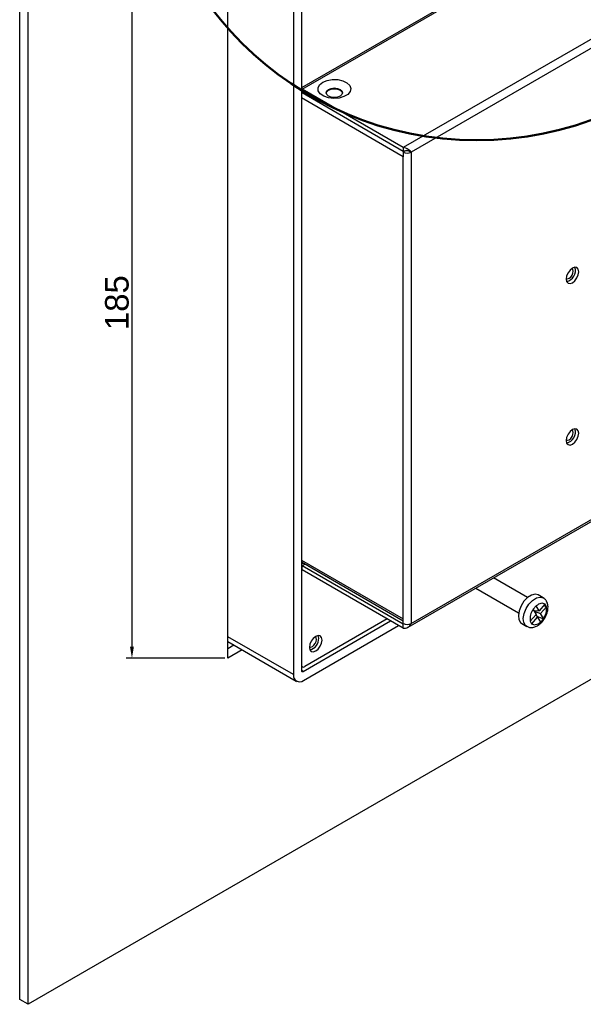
# Model space of a CAD drawing. Header units: millimetres. Extents: x -35 to 2088, y -1140 to -417.
# Tile 2 of 8: x 340 to 460, y -1140 to -931. Entities that reach past the tile are written whole.
import ezdxf

# ---------------------------------------------------------------- set-up
doc = ezdxf.new("R2010")
doc.units = ezdxf.units.MM
doc.header["$PDSIZE"] = -1
doc.styles.get("Standard").update_dxf_attribs({"font": 'arial.ttf', "height": 5})
doc.dimstyles.new('ISO-25', dxfattribs={"dimtxt": 5, "dimasz": 2.5, "dimexe": 1.25, "dimexo": 0.625, "dimtad": 1, "dimdsep": 46, "dimtxsty": 'Standard', "dimcen": 2.5, "dimadec": 0, "dimazin": 0, "dimtfac": 1, "dimtmove": 0, "dimatfit": 3, "dimfxl": 1, "dimarcsym": 0})

# ---------------------------------------------------------------- blocks, each defined once
blk = doc.blocks.new('*D25')
at = {"color": 0, "lineweight": -2}
for p, q in [((383.61, -915.76), (362.62, -915.76)), ((363.87, -918.26), (363.87, -1064.32)), ((383.61, -1066.82), (362.62, -1066.82))]:
    blk.add_line(p, q, dxfattribs=at)
at = {"color": 0}
for points in [[(363.46, -918.26), (364.29, -918.26), (363.87, -915.76)], [(363.46, -1064.32), (364.29, -1064.32), (363.87, -1066.82)]]:
    blk.add_solid(points, dxfattribs=at)
at = {"layer": 'Defpoints', "color": 0}
for p in [(384.23, -915.76), (363.87, -1066.82), (384.23, -1066.82)]:
    blk.add_point(p, dxfattribs=at)
at = {"color": 0, "insert": (360.7, -991.29), "char_height": 5, "attachment_point": 5, "rotation": 90}
blk.add_mtext('185', dxfattribs=at)

msp = doc.modelspace()

# ---------------------------------------------------------------- linework, layer by layer
at = {"color": 7, "linetype": 'Continuous', "lineweight": 25}
for p, q in [((582.716, -840.123), (399.858, -945.684)), ((400, -945.929), (582.858, -840.368)), ((604.354, -852.777), (421.496, -958.339)), ((604.354, -854.737), (423.193, -959.318)), ((340.037, -1139.283), (340.037, -890.238)), ((341.805, -1140.304), (341.805, -891.259)), ((384.231, -1066.819), (384.231, -915.759)), ((398.161, -926.25), (398.161, -1070.288)), ((399.858, -925.189), (399.858, -1069.39)), ((399.858, -946.65), (400, -946.746)), ((421.496, -958.339), (400, -945.929)), ((400, -945.929), (400, -946.746)), ((421.496, -959.155), (400, -946.746)), ((422.52, -1060.221), (604.529, -955.149)), ((421.496, -958.339), (421.496, -959.155)), ((422.161, -958.991), (421.496, -959.155)), ((421.991, -959.033), (421.496, -959.318)), ((421.496, -959.318), (421.496, -960.298)), ((423.193, -959.318), (422.886, -959.141)), ((423.193, -959.318), (423.193, -1059.426)), ((421.496, -1058.446), (421.496, -960.298)), ((615.455, -982.329), (341.805, -1140.304)), ((399.858, -1046.361), (421.496, -1058.852)), ((400.287, -1046.609), (399.858, -1046.856)), ((400, -1047.18), (399.858, -1047.112)), ((421.496, -1059.59), (400, -1047.18)), ((400, -1047.997), (400, -1047.18)), ((421.496, -1060.406), (400, -1047.997)), ((447.861, -1053.913), (440.653, -1049.753)), ((436.903, -1051.918), (445.986, -1057.161)), ((451.212, -1053.971), (450.151, -1053.359)), ((449.698, -1055.673), (449.065, -1056.401)), ((449.714, -1055.701), (449.698, -1055.673)), ((450.328, -1056.772), (449.714, -1055.701)), ((451.563, -1055.35), (450.328, -1056.772)), ((450.643, -1057.321), (451.877, -1055.9)), ((451.312, -1055.639), (451.908, -1055.862)), ((451.594, -1055.313), (451.563, -1055.35)), ((451.908, -1055.862), (451.594, -1055.313)), ((451.877, -1055.9), (451.908, -1055.862)), ((449.695, -1057.501), (448.461, -1058.922)), ((448.776, -1059.471), (450.01, -1058.05)), ((449.065, -1056.401), (449.081, -1056.43)), ((449.081, -1056.43), (449.695, -1057.501)), ((449.225, -1056.68), (450.328, -1056.772)), ((449.305, -1056.82), (450.643, -1057.321)), ((449.623, -1057.583), (450.01, -1058.05)), ((449.886, -1057.9), (451.272, -1058.419)), ((450.01, -1058.05), (450.624, -1059.121)), ((451.257, -1058.392), (450.643, -1057.321)), ((400.212, -1069.594), (418.812, -1058.857)), ((400.283, -1071.513), (420.509, -1059.837)), ((418.105, -1058.448), (400.565, -1068.574)), ((421.496, -1059.426), (421.496, -1058.446)), ((421.496, -1060.406), (421.496, -1059.59)), ((446.651, -1059.422), (447.712, -1060.034)), ((448.461, -1058.922), (448.428, -1058.958)), ((448.428, -1058.958), (448.743, -1059.507)), ((448.743, -1059.507), (448.776, -1059.471)), ((450.624, -1059.121), (450.639, -1059.148)), ((450.639, -1059.148), (451.272, -1058.419)), ((451.272, -1058.419), (451.257, -1058.392)), ((384.231, -1063.261), (398.783, -1071.662)), ((385.545, -1064.02), (384.231, -1064.778)), ((387.313, -1065.04), (384.231, -1066.819)), ((399.858, -1068.504), (400.066, -1068.623)), ((341.805, -1140.304), (340.037, -1139.283))]:
    msp.add_line(p, q, dxfattribs=at)
at = {"color": 8, "linetype": 'Continuous', "lineweight": 25}
for p, q in [((421.496, -960.298), (399.858, -947.807)), ((423.193, -1059.426), (473.905, -1030.151)), ((399.858, -1045.955), (421.496, -1058.446)), ((400.638, -1046.812), (400, -1047.18)), ((399.858, -1048.078), (400, -1047.997)), ((421.649, -1059.501), (421.496, -1059.59)), ((398.161, -1070.288), (384.231, -1062.246)), ((400.212, -1069.594), (399.858, -1069.39))]:
    msp.add_line(p, q, dxfattribs=at)
at = {"color": 7, "linetype": 'Continuous', "lineweight": 25, "flags": 128}
for points in [[(404.384, -944.46), (405.322, -944.073), (406.426, -943.883), (407.577, -943.911), (408.65, -944.153), (409.53, -944.582), (410.119, -945.154), (410.356, -945.805), (410.213, -946.465), (409.707, -947.062), (408.893, -947.533), (407.857, -947.825), (406.714, -947.907), (405.586, -947.771), (404.597, -947.43), (403.852, -946.923), (403.433, -946.303), (403.386, -945.638), (403.714, -945.001), (404.384, -944.46)], [(405.621, -945.991), (406.189, -945.772), (406.859, -945.695), (407.528, -945.772), (408.096, -945.991), (408.476, -946.318), (408.609, -946.705), (408.476, -947.091), (408.096, -947.419), (407.528, -947.638), (406.859, -947.715), (406.189, -947.638), (405.621, -947.419), (405.242, -947.091), (405.109, -946.705), (405.242, -946.318), (405.621, -945.991)], [(405.114, -946.787), (405.242, -946.482), (405.621, -946.154)], [(405.621, -946.154), (406.189, -945.935), (406.859, -945.858), (407.528, -945.935), (408.096, -946.154), (408.476, -946.482), (408.603, -946.787)], [(458.77, -984.722), (458.668, -984.187), (458.377, -983.852), (457.941, -983.767), (457.427, -983.946), (456.913, -984.361), (456.477, -984.949), (456.186, -985.62), (456.083, -986.273), (456.186, -986.808), (456.477, -987.143), (456.913, -987.228), (457.427, -987.049), (457.941, -986.634), (458.377, -986.046), (458.668, -985.375), (458.77, -984.722)], [(456.095, -986.172), (456.381, -986.228), (456.72, -986.11), (457.058, -985.837), (457.345, -985.45), (457.536, -985.008), (457.604, -984.579), (457.536, -984.227), (457.345, -984.007), (457.345, -984.007)], [(458.77, -1019.017), (458.668, -1018.482), (458.377, -1018.147), (457.941, -1018.062), (457.427, -1018.241), (456.913, -1018.656), (456.477, -1019.244), (456.186, -1019.915), (456.083, -1020.568), (456.186, -1021.102), (456.477, -1021.438), (456.913, -1021.522), (457.427, -1021.344), (457.941, -1020.929), (458.377, -1020.341), (458.668, -1019.669), (458.77, -1019.017)], [(456.095, -1020.467), (456.381, -1020.522), (456.72, -1020.405), (457.058, -1020.132), (457.345, -1019.745), (457.536, -1019.303), (457.604, -1018.874), (457.536, -1018.522), (457.345, -1018.301), (457.345, -1018.301)], [(450.151, -1053.359), (450.139, -1053.353), (449.473, -1053.196), (448.691, -1053.385), (447.877, -1053.9), (447.12, -1054.685), (446.502, -1055.654), (446.09, -1056.704), (445.928, -1057.719), (446.034, -1058.591), (446.397, -1059.224), (446.651, -1059.422)], [(451.563, -1055.35), (451.389, -1055.229), (451.19, -1055.155), (450.97, -1055.129), (450.732, -1055.151), (450.482, -1055.221), (450.225, -1055.338), (449.968, -1055.499), (449.714, -1055.701)], [(448.776, -1059.471), (448.949, -1059.592), (449.148, -1059.667), (449.368, -1059.693), (449.606, -1059.671), (449.856, -1059.601), (450.113, -1059.484), (450.37, -1059.323), (450.624, -1059.121)], [(404.242, -1062.94), (404.14, -1062.405), (403.849, -1062.07), (403.413, -1061.985), (402.899, -1062.164), (402.385, -1062.579), (401.949, -1063.167), (401.658, -1063.838), (401.555, -1064.491), (401.658, -1065.026), (401.949, -1065.361), (402.385, -1065.446), (402.899, -1065.267), (403.413, -1064.852), (403.849, -1064.264), (404.14, -1063.593), (404.242, -1062.94)], [(403.076, -1062.797), (403.008, -1062.445), (402.817, -1062.225), (402.817, -1062.225)], [(403.535, -1062.532), (403.433, -1061.997), (403.427, -1061.984)], [(401.567, -1064.39), (401.854, -1064.446), (402.192, -1064.328), (402.53, -1064.055), (402.817, -1063.668), (403.008, -1063.226), (403.076, -1062.797)]]:
    msp.add_lwpolyline(points, dxfattribs=at)
at = {"color": 8, "linetype": 'Continuous', "lineweight": 25, "flags": 128}
msp.add_lwpolyline([(447.701, -1060.028), (447.458, -1059.836), (447.095, -1059.203), (446.989, -1058.332), (447.15, -1057.316), (447.563, -1056.267), (448.181, -1055.297), (448.938, -1054.512), (449.751, -1053.997), (450.534, -1053.808), (451.2, -1053.965), (451.204, -1053.967)], dxfattribs=at)
at = {"color": 7, "linetype": 'Continuous', "lineweight": 50}
msp.add_circle((437.076, -886.318), 70.491, dxfattribs=at)
at = {"color": 7, "linetype": 'Continuous', "lineweight": 25}
for centre, radius, start, end in [((400.165, -945.67), 0.307, 182.60401, 237.39538), ((422.344, -957.681), 1.844, 242.60968, 297.39052), ((455.602, -984.444), 2.449, 283.93622, 16.06908), ((455.602, -1018.739), 2.449, 283.93624, 16.0691), ((399.945, -1048.064), 0.0873, 50.79551, 189.21709), ((448.625, -1056.413), 3.293, 323.06492, 8.97259), ((451.713, -1058.408), 3.293, 143.06478, 188.97272), ((422.344, -1057.789), 1.844, 242.60968, 297.39052), ((401.066, -1062.641), 2.471, 283.98548, 2.52689), ((400.289, -1068.235), 0.437, 170.78535, 309.20464), ((399.455, -1070.498), 1.31, 170.786, 309.20349), ((399.537, -1070.482), 1.389, 171.98217, 244.13983), ((400.074, -1069.425), 0.218, 170.78706, 309.20366)]:
    msp.add_arc(centre, radius, start, end, dxfattribs=at)
for points, knots in [([(423.193, -959.318), (423.117, -959.232), (422.958, -959.049), (422.564, -958.738), (422.061, -958.459), (421.686, -958.379), (421.496, -958.339)], [0, 0, 0, 0, 0.2293483, 0.48418, 0.7390778, 1, 1, 1, 1]), ([(422.138, -958.991), (422.207, -958.981), (422.315, -958.967), (422.482, -958.986), (422.67, -959.031), (422.802, -959.098), (422.886, -959.141)], [0, 0, 0, 0, 0.27474777, 0.42661941, 0.63693981, 1, 1, 1, 1]), ([(447.709, -1060.005), (447.902, -1060.104), (448.316, -1060.315), (449.051, -1060.288), (449.802, -1060.039), (450.547, -1059.537), (451.236, -1058.803), (451.793, -1057.893), (452.156, -1056.897), (452.27, -1055.934), (452.161, -1055.187), (451.976, -1054.811), (451.912, -1054.683)], [0, 0, 0, 0, 0.0829386, 0.1771398, 0.2742541, 0.3806994, 0.4937308, 0.6072106, 0.7218049, 0.839345, 0.9448779, 1, 1, 1, 1]), ([(451.912, -1054.683), (451.809, -1054.52), (451.624, -1054.228), (451.318, -1054.073), (451.182, -1054.004)], [0, 0, 0, 0, 0.5569079, 1, 1, 1, 1]), ([(421.496, -1060.406), (421.663, -1060.415), (422.015, -1060.434), (422.506, -1060.262), (422.932, -1059.928), (423.105, -1059.595), (423.193, -1059.426)], [0, 0, 0, 0, 0.2293447, 0.484177, 0.7390729, 1, 1, 1, 1])]:
    msp.add_open_spline(points, degree=3, knots=knots, dxfattribs=at)

# ---------------------------------------------------------------- dimensions: what is measured, and where the dimension line sits
dim = msp.add_aligned_dim(p1=(384.231, -915.759), p2=(384.231, -1066.819), distance=-20.358, text='185', dimstyle='ISO-25')
dim.commit()
dim.dimension.update_dxf_attribs({"geometry": '*D25', "text_midpoint": (360.696, -991.289)})

doc.saveas('drawing.dxf')
